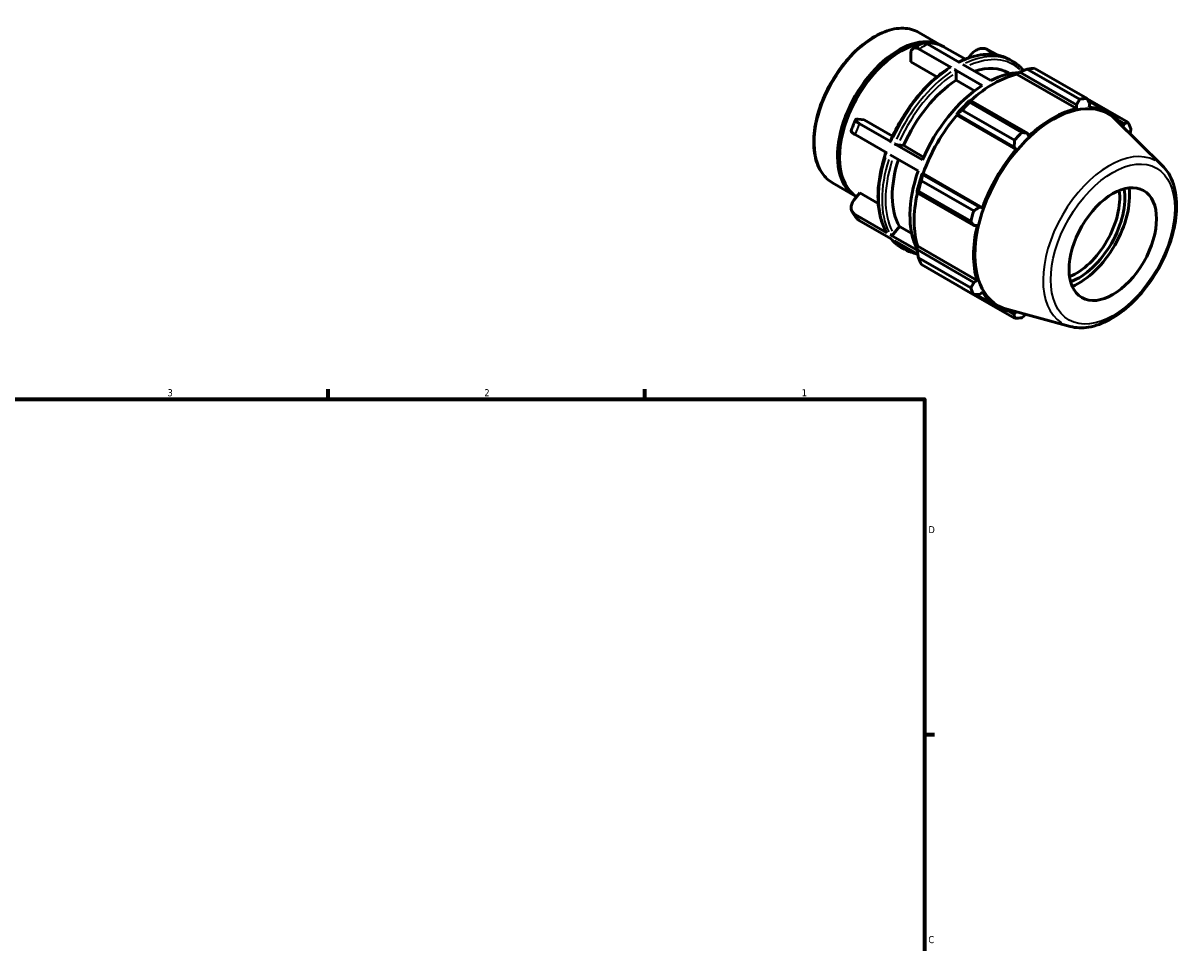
# Model space of a CAD drawing. Header units: inches. Extents: x -2.3 to 37.3, y -1.5 to 26.
# Tile 6 of 6: x 21.4 to 36.9, y 13.7 to 26. Entities that reach past the tile are written whole.
import ezdxf

# ---------------------------------------------------------------- set-up
doc = ezdxf.new("R2010")
doc.units = ezdxf.units.IN
doc.header["$MEASUREMENT"] = 0
for name, color, linetype, lineweight in [('Border (ANSI)', 7, 'Continuous', 70), ('Visible (ANSI)', 7, 'Continuous', 50), ('Visible Narrow (ANSI)', 7, 'Continuous', 35)]:
    doc.layers.add(name, color=color, linetype=linetype, lineweight=lineweight)
doc.styles.add('Note Text (ANSI)', font='tahoma.ttf')

# ---------------------------------------------------------------- blocks, each defined once
blk = doc.blocks.new('Borders Default Border')
at = {"layer": 'Border (ANSI)'}
for p, q in [((25.5, 21), (25.5, 21.134)), ((29.75, 21), (29.75, 21.134)), ((33.5, 16.5), (33.634, 16.5))]:
    blk.add_line(p, q, dxfattribs=at)
at = {"layer": 'Border (ANSI)', "flags": 128}
blk.add_lwpolyline([(0.5, 1), (0.5, 21), (33.5, 21), (33.5, 1), (0.5, 1)], dxfattribs=at)
at = {"layer": 'Border (ANSI)', "color": 5, "true_color": 0x0000ff, "char_height": 0.0945, "attachment_point": 7, "style": 'Note Text (ANSI)'}
for s, insert in [('3', (23.346, 21.038)), ('2', (27.596, 21.04)), ('1', (31.854, 21.04)), ('D', (33.553, 19.203)), ('C', (33.552, 13.701))]:
    blk.add_mtext(s, dxfattribs=dict(at, insert=insert))

msp = doc.modelspace()

# ---------------------------------------------------------------- linework, layer by layer
at = {"layer": 'Visible (ANSI)'}
for p, q in [((33.426, 25.919), (33.735, 25.741)), ((33.166, 25.659), (33.18, 25.667)), ((33.315, 25.525), (33.315, 25.63)), ((33.857, 25.451), (33.429, 25.697)), ((33.971, 25.516), (33.543, 25.763)), ((33.763, 25.725), (34.049, 25.561)), ((34.088, 25.576), (34.133, 25.632)), ((34.47, 25.618), (34.346, 25.689)), ((33.665, 25.323), (33.315, 25.525)), ((34.015, 25.491), (34.39, 25.275)), ((34.639, 25.557), (34.684, 25.531)), ((34.276, 25.209), (33.901, 25.425)), ((33.925, 25.279), (33.925, 25.384)), ((34.627, 25.377), (34.644, 25.367)), ((34.744, 25.358), (34.747, 25.373)), ((34.744, 25.358), (35.54, 24.899)), ((34.747, 25.373), (34.777, 25.389)), ((34.777, 25.389), (35.539, 24.949)), ((34.831, 25.41), (34.822, 25.415)), ((35.581, 25.024), (34.879, 25.429)), ((34.979, 25.438), (35.681, 25.034)), ((34.172, 25.137), (33.925, 25.279)), ((34.117, 25.009), (34.101, 25.001)), ((34.88, 24.57), (34.117, 25.009)), ((36.228, 24.717), (35.683, 25.03)), ((35.697, 25.003), (35.97, 24.846)), ((34.708, 24.474), (34.006, 24.878)), ((34.106, 24.983), (34.808, 24.579)), ((35.539, 24.949), (35.54, 24.899)), ((35.711, 24.916), (35.716, 24.967)), ((32.611, 24.755), (32.69, 24.748)), ((33.054, 24.452), (32.626, 24.698)), ((32.69, 24.748), (33.072, 24.528)), ((33.928, 24.818), (33.941, 24.823)), ((33.934, 24.81), (33.928, 24.818)), ((33.934, 24.81), (34.73, 24.351)), ((33.941, 24.823), (34.703, 24.383)), ((36.694, 24.13), (36.069, 24.749)), ((36.093, 24.747), (36.182, 24.696)), ((36.182, 24.696), (36.163, 24.655)), ((32.996, 24.305), (32.569, 24.551)), ((34.901, 24.531), (34.88, 24.57)), ((33.472, 24.211), (33.098, 24.426)), ((33.142, 24.411), (33.221, 24.404)), ((33.221, 24.404), (33.489, 24.249)), ((34.703, 24.383), (34.73, 24.351)), ((32.361, 24.26), (32.361, 24.244)), ((33.415, 24.064), (33.041, 24.279)), ((33.459, 23.931), (34.162, 23.527)), ((33.475, 24.015), (33.472, 24.028)), ((33.472, 24.028), (33.482, 24.028)), ((34.237, 23.576), (33.475, 24.015)), ((33.482, 24.028), (34.279, 23.569)), ((32.266, 23.904), (32.575, 23.726)), ((32.553, 23.668), (32.633, 23.767)), ((32.633, 23.767), (32.88, 23.624)), ((33.4, 23.787), (33.401, 23.769)), ((33.401, 23.769), (34.164, 23.33)), ((34.12, 23.388), (33.418, 23.792)), ((32.996, 23.233), (32.569, 23.479)), ((34.279, 23.569), (34.237, 23.576)), ((33.054, 23.151), (32.626, 23.398)), ((33.085, 23.219), (33.164, 23.317)), ((33.164, 23.317), (33.329, 23.221)), ((34.164, 23.33), (34.208, 23.33)), ((33.403, 22.999), (33.041, 23.207)), ((33.411, 22.946), (33.098, 23.126)), ((33.188, 23.037), (33.233, 23.012)), ((33.4, 23.04), (33.411, 23.051)), ((33.401, 23.007), (33.4, 23.04)), ((34.164, 22.567), (33.401, 23.007)), ((33.411, 23.051), (34.208, 22.592)), ((33.418, 22.898), (34.12, 22.493)), ((34.162, 22.402), (33.459, 22.806)), ((34.208, 22.592), (34.164, 22.567)), ((34.006, 22.489), (34.708, 22.085)), ((34.192, 22.403), (34.471, 22.243)), ((34.237, 22.405), (34.279, 22.435)), ((35.454, 21.976), (34.605, 22.206)), ((34.703, 22.135), (34.612, 22.188)), ((34.73, 22.172), (34.703, 22.135))]:
    msp.add_line(p, q, dxfattribs=at)
for centre, major_axis, start_param, end_param in [((33.155, 24.734), (0.58, 1.008), 6.259288, 9.448675), ((33.183, 24.718), (0.58, 1.008), 0, 0.386088), ((33.183, 24.718), (-0.58, -1.008), 3.569907, 6.265239), ((33.169, 24.726), (-0.57, -0.991), 3.928925, 5.495853), ((34.424, 24.003), (0.75, 1.302), 0.478032, 1.071949), ((33.982, 24.258), (0.645, 1.12), 0, 0.57368), ((34.333, 24.056), (0.725, 1.26), 0.348299, 0.72788), ((34.493, 23.964), (0.806, 1.4), 0.343502, 0.438029), ((33.982, 24.258), (-0.645, -1.12), 3.987598, 4.909714), ((34.333, 24.056), (-0.725, -1.26), 3.980641, 4.91667), ((35.195, 23.559), (0.806, 1.4), 0.343502, 0.438029), ((34.424, 24.003), (-0.758, -1.316), 4.23049, 4.405023), ((34.493, 23.964), (0.806, 1.4), 1.1289, 1.223427), ((35.225, 23.542), (0.74, 1.286), 6.13202, 9.575944), ((35.221, 23.544), (-0.75, -1.302), 3.619624, 4.23049), ((35.221, 23.544), (0.75, 1.302), 5.982007, 6.586684), ((34.424, 24.003), (0.75, 1.302), 1.26343, 1.874295), ((35.195, 23.559), (0.806, 1.4), 5.841289, 5.935816), ((35.195, 23.559), (-0.806, -1.4), 4.270492, 4.36502), ((35.221, 23.544), (-0.75, -1.302), 4.405023, 5.015888), ((33.982, 24.258), (-0.645, -1.12), 5.068919, 5.956911), ((34.333, 24.056), (-0.725, -1.26), 5.027839, 5.932078), ((34.424, 24.003), (-0.758, -1.316), 5.015888, 5.190421), ((34.493, 23.964), (0.806, 1.4), 1.914298, 2.008825), ((34.424, 24.003), (0.75, 1.302), 2.065615, 2.659693), ((35.533, 23.364), (-0.414, -0.718), 0.635329, 2.506264), ((35.568, 23.344), (0.438, 0.761), 3.75151, 5.673268), ((35.568, 23.344), (0.482, 0.837), 3.800837, 5.623941), ((35.195, 23.559), (-0.806, -1.4), 5.055891, 5.150418), ((35.221, 23.544), (-0.75, -1.302), 5.190421, 5.801286), ((34.493, 23.964), (-0.806, -1.4), 5.841289, 5.935816), ((35.195, 23.559), (-0.806, -1.4), 5.841289, 5.935816), ((35.221, 23.544), (-0.75, -1.302), 5.975819, 6.584363), ((35.195, 23.559), (-0.806, -1.4), 0.343502, 0.438029)]:
    msp.add_ellipse(centre, major_axis=major_axis, ratio=0.578093, start_param=start_param, end_param=end_param, dxfattribs=at)
msp.add_ellipse((36.026, 23.081), major_axis=(0.414, 0.718), ratio=0.578093, dxfattribs=at)
for points, knots in [([(33.426, 25.919), (33.364, 25.955), (33.293, 25.975), (33.137, 25.979), (33.052, 25.963), (32.878, 25.896), (32.788, 25.845), (32.613, 25.712), (32.528, 25.63), (32.373, 25.446), (32.302, 25.344), (32.18, 25.128), (32.13, 25.014), (32.055, 24.787), (32.03, 24.674), (32.009, 24.458), (32.013, 24.356), (32.05, 24.174), (32.083, 24.094), (32.167, 23.977), (32.213, 23.934), (32.266, 23.904)], [5.499721, 5.499721, 5.499721, 5.499721, 5.802768, 5.802768, 6.116702, 6.116702, 6.440493, 6.440493, 6.765201, 6.765201, 7.089105, 7.089105, 7.41269, 7.41269, 7.736672, 7.736672, 8.061449, 8.061449, 8.384714, 8.384714, 8.641314, 8.641314, 8.641314, 8.641314]), ([(33.315, 25.63), (33.315, 25.639), (33.315, 25.647), (33.318, 25.663), (33.321, 25.67), (33.326, 25.682), (33.33, 25.688), (33.338, 25.698), (33.343, 25.702), (33.353, 25.708), (33.359, 25.71), (33.372, 25.712), (33.379, 25.713), (33.392, 25.711), (33.399, 25.71), (33.414, 25.705), (33.422, 25.701), (33.429, 25.697)], [-0.6080437, -0.6080437, -0.6080437, -0.6080437, -0.5319178, -0.5319178, -0.4557919, -0.4557919, -0.3797517, -0.3797517, -0.3037116, -0.3037116, -0.2277536, -0.2277536, -0.1517957, -0.1517957, -0.0758978, -0.0758978, 0, 0, 0, 0]), ([(33.346, 25.703), (33.354, 25.709), (33.362, 25.713), (33.377, 25.723), (33.385, 25.728), (33.401, 25.737), (33.409, 25.742), (33.425, 25.751), (33.433, 25.755), (33.449, 25.764), (33.457, 25.768), (33.465, 25.772)], [6.2256092, 6.2256092, 6.2256092, 6.2256092, 6.2485859, 6.2485859, 6.2715626, 6.2715626, 6.2945394, 6.2945394, 6.3175161, 6.3175161, 6.3404928, 6.3404928, 6.3404928, 6.3404928]), ([(33.543, 25.763), (33.536, 25.767), (33.528, 25.77), (33.513, 25.776), (33.506, 25.777), (33.493, 25.778), (33.486, 25.778), (33.474, 25.776), (33.469, 25.774), (33.465, 25.772)], [0, 0, 0, 0, 0.0758978, 0.0758978, 0.1517957, 0.1517957, 0.2277536, 0.2277536, 0.2907459, 0.2907459, 0.2907459, 0.2907459]), ([(34.639, 25.557), (34.602, 25.578), (34.563, 25.594), (34.479, 25.618), (34.435, 25.625), (34.345, 25.629), (34.298, 25.626), (34.202, 25.611), (34.153, 25.599), (34.057, 25.566), (34.009, 25.546), (33.962, 25.522)], [5.4997209, 5.4997209, 5.4997209, 5.4997209, 5.6452277, 5.6452277, 5.7907346, 5.7907346, 5.9362415, 5.9362415, 6.0817484, 6.0817484, 6.2206636, 6.2206636, 6.2206636, 6.2206636]), ([(34.133, 25.632), (34.139, 25.639), (34.146, 25.647), (34.162, 25.662), (34.171, 25.668), (34.188, 25.679), (34.197, 25.685), (34.217, 25.693), (34.227, 25.697), (34.246, 25.702), (34.256, 25.704), (34.276, 25.706), (34.286, 25.706), (34.304, 25.704), (34.313, 25.702), (34.331, 25.697), (34.339, 25.693), (34.346, 25.689)], [-0.6080437, -0.6080437, -0.6080437, -0.6080437, -0.5319178, -0.5319178, -0.4557919, -0.4557919, -0.3797517, -0.3797517, -0.3037116, -0.3037116, -0.2277536, -0.2277536, -0.1517957, -0.1517957, -0.0758978, -0.0758978, 0, 0, 0, 0]), ([(34.824, 25.412), (34.816, 25.422), (34.808, 25.431), (34.791, 25.449), (34.782, 25.458), (34.763, 25.474), (34.754, 25.482), (34.735, 25.497), (34.725, 25.505), (34.705, 25.518), (34.694, 25.525), (34.684, 25.531)], [5.2916227, 5.2916227, 5.2916227, 5.2916227, 5.3332423, 5.3332423, 5.374862, 5.374862, 5.4164816, 5.4164816, 5.4581012, 5.4581012, 5.4997209, 5.4997209, 5.4997209, 5.4997209]), ([(33.84, 25.452), (33.776, 25.411), (33.712, 25.363), (33.589, 25.257), (33.528, 25.197), (33.413, 25.07), (33.357, 25.001), (33.254, 24.856), (33.206, 24.781), (33.118, 24.624), (33.078, 24.544), (33.043, 24.462)], [0.055981, 0.055981, 0.055981, 0.055981, 0.2430015, 0.2430015, 0.4300219, 0.4300219, 0.6170423, 0.6170423, 0.8040627, 0.8040627, 0.9910832, 0.9910832, 0.9910832, 0.9910832]), ([(33.84, 25.452), (33.84, 25.452), (33.84, 25.452), (33.842, 25.453), (33.845, 25.454), (33.85, 25.453), (33.854, 25.452), (33.857, 25.451)], [0.43477174, 0.43477174, 0.43477174, 0.43477174, 0.43685053, 0.43685053, 0.46803381, 0.46803381, 0.49919247, 0.49919247, 0.49919247, 0.49919247]), ([(33.901, 25.425), (33.904, 25.423), (33.908, 25.42), (33.913, 25.415), (33.916, 25.411), (33.92, 25.404), (33.922, 25.399), (33.924, 25.392), (33.925, 25.388), (33.925, 25.384)], [0, 0, 0, 0, 0.0311587, 0.0311587, 0.0623419, 0.0623419, 0.0935558, 0.0935558, 0.1247961, 0.1247961, 0.1247961, 0.1247961]), ([(34.827, 25.408), (34.827, 25.409), (34.826, 25.409), (34.825, 25.411), (34.825, 25.411), (34.824, 25.412)], [-0.03680209, -0.03680209, -0.03680209, -0.03680209, -0.03115866, -0.03115866, -0.02236655, -0.02236655, -0.02236655, -0.02236655]), ([(32.517, 24.6), (32.52, 24.61), (32.524, 24.62), (32.531, 24.64), (32.535, 24.65), (32.542, 24.669), (32.546, 24.679), (32.554, 24.699), (32.558, 24.709), (32.566, 24.728), (32.57, 24.738), (32.574, 24.748)], [5.1778011, 5.1778011, 5.1778011, 5.1778011, 5.2010919, 5.2010919, 5.2243828, 5.2243828, 5.2476736, 5.2476736, 5.2709644, 5.2709644, 5.2942553, 5.2942553, 5.2942553, 5.2942553]), ([(32.626, 24.698), (32.619, 24.702), (32.612, 24.707), (32.599, 24.715), (32.594, 24.719), (32.585, 24.726), (32.582, 24.73), (32.576, 24.737), (32.575, 24.74), (32.573, 24.745), (32.574, 24.747), (32.576, 24.751), (32.578, 24.753), (32.584, 24.755), (32.588, 24.755), (32.598, 24.756), (32.604, 24.756), (32.611, 24.755)], [0, 0, 0, 0, 0.0758978, 0.0758978, 0.1517957, 0.1517957, 0.2277536, 0.2277536, 0.3037116, 0.3037116, 0.3797517, 0.3797517, 0.4557919, 0.4557919, 0.5319178, 0.5319178, 0.6080437, 0.6080437, 0.6080437, 0.6080437]), ([(32.517, 24.6), (32.516, 24.599), (32.516, 24.597), (32.518, 24.593), (32.519, 24.59), (32.525, 24.583), (32.528, 24.579), (32.537, 24.572), (32.542, 24.568), (32.554, 24.56), (32.562, 24.555), (32.569, 24.551)], [-0.3603084, -0.3603084, -0.3603084, -0.3603084, -0.3037116, -0.3037116, -0.2277536, -0.2277536, -0.1517957, -0.1517957, -0.0758978, -0.0758978, 0, 0, 0, 0]), ([(33.043, 24.462), (33.043, 24.462), (33.043, 24.461), (33.043, 24.46), (33.044, 24.459), (33.048, 24.456), (33.051, 24.454), (33.054, 24.452)], [-0.07508972, -0.07508972, -0.07508972, -0.07508972, -0.06234194, -0.06234194, -0.03115866, -0.03115866, 0, 0, 0, 0]), ([(33.098, 24.426), (33.101, 24.425), (33.105, 24.423), (33.112, 24.419), (33.117, 24.418), (33.125, 24.415), (33.129, 24.414), (33.136, 24.412), (33.139, 24.411), (33.142, 24.411)], [0, 0, 0, 0, 0.0311587, 0.0311587, 0.0623419, 0.0623419, 0.0935558, 0.0935558, 0.1247961, 0.1247961, 0.1247961, 0.1247961]), ([(32.985, 24.312), (32.957, 24.231), (32.934, 24.149), (32.899, 23.989), (32.887, 23.909), (32.875, 23.755), (32.875, 23.68), (32.887, 23.539), (32.899, 23.472), (32.935, 23.348), (32.959, 23.291), (32.989, 23.24)], [1.1058034, 1.1058034, 1.1058034, 1.1058034, 1.290378, 1.290378, 1.477459, 1.477459, 1.6645399, 1.6645399, 1.8516209, 1.8516209, 2.0387019, 2.0387019, 2.0387019, 2.0387019]), ([(35.454, 21.976), (35.532, 21.955), (35.616, 21.952), (35.796, 21.982), (35.893, 22.017), (36.087, 22.124), (36.184, 22.196), (36.368, 22.37), (36.454, 22.47), (36.607, 22.689), (36.673, 22.807), (36.781, 23.05), (36.822, 23.175), (36.875, 23.419), (36.886, 23.538), (36.875, 23.761), (36.853, 23.864), (36.784, 24.021), (36.744, 24.081), (36.694, 24.13)], [2.509294, 2.509294, 2.509294, 2.509294, 2.799875, 2.799875, 3.118485, 3.118485, 3.449377, 3.449377, 3.779579, 3.779579, 4.108264, 4.108264, 4.437029, 4.437029, 4.767401, 4.767401, 5.098022, 5.098022, 5.348555, 5.348555, 5.348555, 5.348555]), ([(32.569, 23.479), (32.562, 23.483), (32.554, 23.488), (32.542, 23.5), (32.537, 23.507), (32.528, 23.52), (32.525, 23.528), (32.519, 23.545), (32.518, 23.553), (32.516, 23.57), (32.516, 23.579), (32.519, 23.598), (32.521, 23.607), (32.527, 23.624), (32.531, 23.634), (32.541, 23.652), (32.547, 23.66), (32.553, 23.668)], [0, 0, 0, 0, 0.0758978, 0.0758978, 0.1517957, 0.1517957, 0.2277536, 0.2277536, 0.3037116, 0.3037116, 0.3797517, 0.3797517, 0.4557919, 0.4557919, 0.5319178, 0.5319178, 0.6080437, 0.6080437, 0.6080437, 0.6080437]), ([(32.598, 23.421), (32.593, 23.427), (32.588, 23.433), (32.578, 23.445), (32.574, 23.451), (32.565, 23.464), (32.56, 23.47), (32.551, 23.483), (32.547, 23.49), (32.539, 23.503), (32.535, 23.51), (32.531, 23.516)], [4.1329582, 4.1329582, 4.1329582, 4.1329582, 4.1553487, 4.1553487, 4.1777393, 4.1777393, 4.2001299, 4.2001299, 4.2225205, 4.2225205, 4.244911, 4.244911, 4.244911, 4.244911]), ([(32.598, 23.421), (32.6, 23.418), (32.603, 23.415), (32.612, 23.407), (32.619, 23.402), (32.626, 23.398)], [-0.1088913, -0.1088913, -0.1088913, -0.1088913, -0.0758978, -0.0758978, 0, 0, 0, 0]), ([(32.989, 23.24), (32.989, 23.24), (32.989, 23.24), (32.991, 23.237), (32.994, 23.234), (32.996, 23.233)], [-0.03321971, -0.03321971, -0.03321971, -0.03321971, -0.03115866, -0.03115866, 0, 0, 0, 0]), ([(33.041, 23.207), (33.044, 23.205), (33.048, 23.204), (33.055, 23.203), (33.06, 23.204), (33.067, 23.206), (33.072, 23.208), (33.079, 23.212), (33.082, 23.216), (33.085, 23.219)], [0, 0, 0, 0, 0.0311587, 0.0311587, 0.0623419, 0.0623419, 0.0935558, 0.0935558, 0.1247961, 0.1247961, 0.1247961, 0.1247961]), ([(33.05, 23.153), (33.058, 23.145), (33.065, 23.136), (33.082, 23.119), (33.09, 23.11), (33.109, 23.094), (33.118, 23.086), (33.137, 23.071), (33.147, 23.064), (33.167, 23.05), (33.178, 23.043), (33.188, 23.037)], [2.1541839, 2.1541839, 2.1541839, 2.1541839, 2.1916497, 2.1916497, 2.2332693, 2.2332693, 2.2748889, 2.2748889, 2.3165086, 2.3165086, 2.3581282, 2.3581282, 2.3581282, 2.3581282]), ([(33.233, 23.012), (33.27, 22.99), (33.31, 22.974), (33.368, 22.957), (33.385, 22.953), (33.402, 22.95)], [2.3581282, 2.3581282, 2.3581282, 2.3581282, 2.5036351, 2.5036351, 2.5620725, 2.5620725, 2.5620725, 2.5620725])]:
    msp.add_open_spline(points, degree=3, knots=knots, dxfattribs=at)
for points, weights in [([(34.777, 25.389), (34.827, 25.408), (34.879, 25.429)], [1.00485953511, 1.00924118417, 1.01281447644]), ([(34.106, 24.983), (34.111, 24.997), (34.117, 25.009)], [1.01281447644, 1.00924118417, 1.00485953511]), ([(35.539, 24.949), (35.56, 24.986), (35.581, 25.024)], [1.00091829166, 1.00086764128, 1]), ([(35.681, 25.034), (35.699, 24.999), (35.716, 24.967)], [1, 1.00086764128, 1.00091829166]), ([(33.941, 24.823), (33.972, 24.85), (34.006, 24.878)], [1.00485953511, 1.00924118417, 1.01281447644]), ([(36.182, 24.696), (36.205, 24.706), (36.228, 24.717)], [1.00091829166, 1.00086764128, 1]), ([(34.808, 24.579), (34.845, 24.574), (34.88, 24.57)], [1, 1.00086764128, 1.00091829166]), ([(36.269, 24.625), (36.264, 24.592), (36.259, 24.56)], [1, 1.00061364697, 1.00081862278]), ([(34.703, 24.383), (34.706, 24.428), (34.708, 24.474)], [1.00091829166, 1.00086764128, 1]), ([(33.459, 23.931), (33.467, 23.974), (33.475, 24.015)], [1.01281447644, 1.00924118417, 1.00485953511]), ([(33.401, 23.769), (33.409, 23.78), (33.418, 23.792)], [1.00485953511, 1.00924118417, 1.01281447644]), ([(34.162, 23.527), (34.2, 23.552), (34.237, 23.576)], [1, 1.00086764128, 1.00091829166]), ([(34.164, 23.33), (34.143, 23.358), (34.12, 23.388)], [1.00091829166, 1.00086764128, 1]), ([(33.418, 22.898), (33.409, 22.954), (33.401, 23.007)], [1.01281447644, 1.00924118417, 1.00485953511]), ([(34.12, 22.493), (34.143, 22.531), (34.164, 22.567)], [1, 1.00086764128, 1.00091829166]), ([(34.006, 22.489), (34.005, 22.491), (34.003, 22.493)], [1.01281447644, 1.0126335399, 1.01245053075]), ([(34.237, 22.405), (34.2, 22.404), (34.162, 22.402)], [1.00091829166, 1.00086764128, 1]), ([(34.708, 22.085), (34.706, 22.11), (34.703, 22.135)], [1, 1.00086764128, 1.00091829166]), ([(34.861, 22.137), (34.835, 22.116), (34.808, 22.094)], [1.00083261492, 1.00063535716, 1])]:
    msp.add_rational_spline(points, weights, degree=2, dxfattribs=at)
at = {"layer": 'Visible Narrow (ANSI)'}
for centre, major_axis, start_param, end_param in [((32.846, 24.912), (-0.58, -1.008), 3.298672, 6.126106), ((33.486, 24.543), (0.725, 1.26), 0.733439, 0.83349), ((33.914, 24.297), (0.725, 1.26), 0.036394, 0.691486), ((33.958, 24.271), (0.725, 1.26), 0.036394, 0.691486), ((33.982, 24.258), (0.709, 1.231), 6.152901, 6.940708), ((33.914, 24.297), (0.725, 1.26), 0.88585, 1.728276), ((33.958, 24.271), (-0.725, -1.26), 4.027443, 4.869869), ((33.982, 24.258), (0.709, 1.231), 0.887019, 1.727108), ((33.486, 24.543), (0.725, 1.26), 1.780636, 1.880688), ((35.979, 23.107), (0.627, 1.089), 0.021031, 3.120562), ((33.914, 24.297), (-0.725, -1.26), 5.07464, 5.917067), ((33.958, 24.271), (-0.725, -1.26), 5.07464, 5.917067), ((33.982, 24.258), (-0.709, -1.231), 5.08182, 5.916214), ((33.486, 24.543), (-0.725, -1.26), 5.969426, 6.069478), ((33.914, 24.297), (-0.725, -1.26), 6.085444, 6.272778), ((33.958, 24.271), (-0.725, -1.26), 6.085444, 6.272778)]:
    msp.add_ellipse(centre, major_axis=major_axis, ratio=0.578093, start_param=start_param, end_param=end_param, dxfattribs=at)
msp.add_ellipse((36.026, 23.081), major_axis=(-0.587, -1.019), ratio=0.578093, dxfattribs=at)

# ---------------------------------------------------------------- block references
msp.add_blockref('Borders Default Border', (0, 0))

doc.saveas('drawing.dxf')
